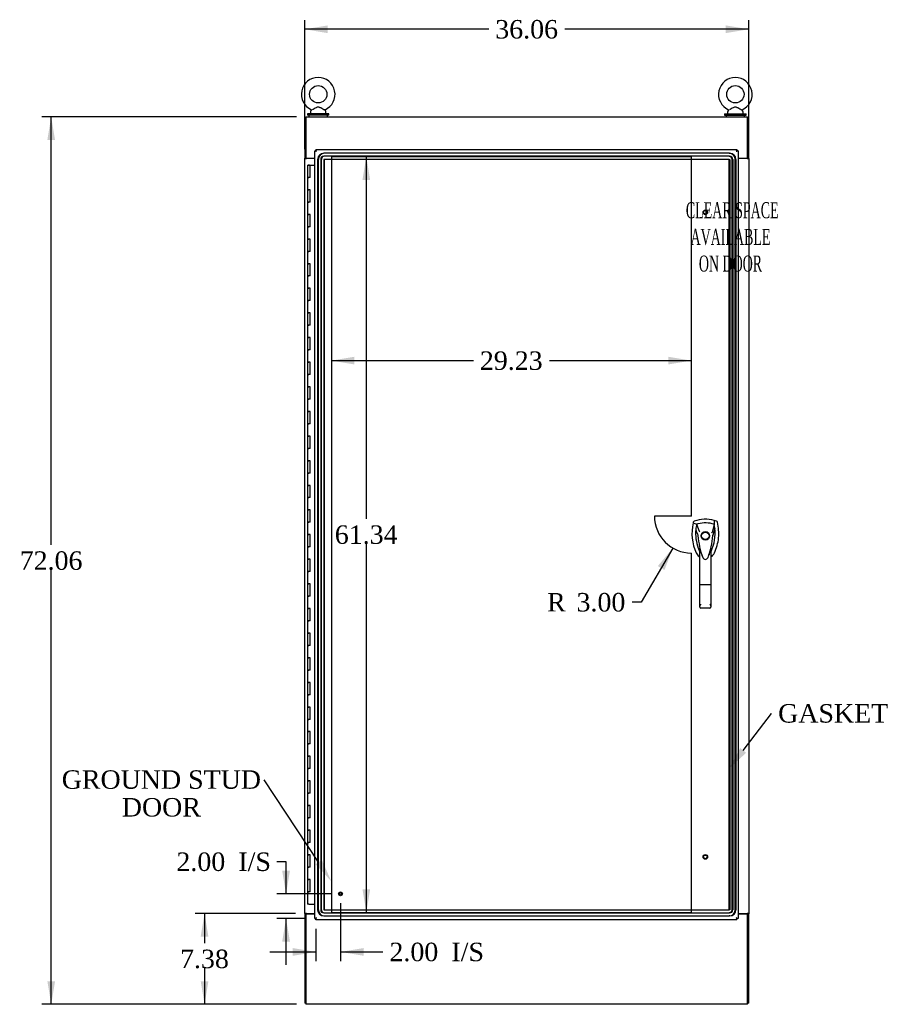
# Model space of a CAD drawing. Header units: inches. Extents: x 1 to 359, y -2 to 239.
# Tile 9 of 22: x 79 to 149, y 82 to 161. Entities that reach past the tile are written whole.
import ezdxf
from ezdxf import colors
from ezdxf.entities.mleader import LeaderData, LeaderLine
from ezdxf.enums import TextEntityAlignment as Align
from ezdxf.lldxf.tags import DXFTag
from ezdxf.math import Vec2, Vec3

# ---------------------------------------------------------------- set-up
doc = ezdxf.new("R2010")
doc.units = ezdxf.units.IN
doc.header["$MEASUREMENT"] = 0
for name, color, linetype in [('COM55523', 7, 'Continuous'), ('COM70220', 7, 'Continuous'), ('COM70755-3', 7, 'Continuous'), ('COM71200-1', 7, 'Continuous'), ('COM71201-3', 7, 'Continuous'), ('COM71202-4', 7, 'Continuous'), ('Default', 7, 'Continuous'), ('DV1_Default', 7, 'Continuous'), ('HAN86294', 7, 'Continuous'), ('SCS86415', 7, 'Continuous'), ('STD26122', 7, 'Continuous'), ('STD26258', 7, 'Continuous'), ('WAF25377', 7, 'Continuous'), ('WAM254785', 7, 'Continuous')]:
    doc.layers.add(name, color=color, linetype=linetype)
doc.styles.add('SEACAD_Times_New_Roman', font='times.ttf')
tags = doc.linetypes.add('HIDDEN2', pattern=[0.1875, 0.125, -0.0625]).pattern_tags.tags
tags[6:7] = [DXFTag(74, 4), DXFTag(75, 0), DXFTag(340, '0'), DXFTag(46, 0.0), DXFTag(50, 0.0), DXFTag(44, 0.0), DXFTag(45, 0.0)]
tags[4:5] = [DXFTag(74, 4), DXFTag(75, 0), DXFTag(340, '0'), DXFTag(46, 0.0), DXFTag(50, 0.0), DXFTag(44, 0.0), DXFTag(45, 0.0)]
doc.dimstyles.new('HAMMOND_(STH_-_300x200)', dxfattribs={"dimtxt": 1.5, "dimasz": 1.875, "dimexe": 0.75, "dimexo": 0.75, "dimgap": 0.375, "dimtad": 0, "dimtih": 1, "dimtoh": 1, "dimzin": 0, "dimdsep": 46, "dimtxsty": 'SEACAD_Times_New_Roman', "dimblk1": '_SE_FILLED', "dimblk2": '_SE_FILLED', "dimsah": 1, "dimcen": 0.75, "dimadec": 0, "dimazin": 0, "dimtfac": 0.8, "dimtofl": 0, "dimtmove": 0, "dimatfit": 3, "dimfxl": 1, "dimtolj": 1, "dimtzin": 0, "dimarcsym": 0})

# ---------------------------------------------------------------- blocks, each defined once
blk = doc.blocks.new('SE')
at = {"layer": 'COM55523', "color": 7, "linetype": 'Continuous'}
for p, q in [((102.463, 149.648), (102.697, 149.648)), ((102.463, 149.648), (102.463, 148.648)), ((102.518, 149.657), (102.518, 149.683)), ((102.518, 149.683), (102.568, 149.683)), ((102.568, 149.657), (102.518, 149.657)), ((102.53, 149.657), (102.53, 149.648)), ((102.568, 149.683), (102.593, 149.683)), ((102.568, 149.657), (102.593, 149.657)), ((102.593, 149.683), (102.643, 149.683)), ((102.643, 149.657), (102.593, 149.657)), ((102.63, 149.648), (102.63, 149.657)), ((102.643, 149.683), (102.643, 149.657)), ((102.697, 149.648), (103.055, 149.648)), ((102.697, 148.648), (102.697, 149.648)), ((102.463, 148.648), (102.58, 148.648)), ((102.463, 148.648), (102.463, 147.648)), ((102.58, 148.648), (102.463, 148.648)), ((102.697, 148.648), (102.58, 148.648)), ((102.463, 147.648), (102.58, 147.648)), ((102.58, 147.648), (102.463, 147.648)), ((102.463, 147.648), (102.463, 146.648)), ((102.697, 147.648), (102.58, 147.648)), ((102.697, 146.648), (102.697, 147.648)), ((102.463, 146.648), (102.58, 146.648)), ((102.463, 146.648), (102.463, 145.648)), ((102.58, 146.648), (102.463, 146.648)), ((102.697, 146.648), (102.58, 146.648)), ((102.463, 145.648), (102.58, 145.648)), ((102.58, 145.648), (102.463, 145.648)), ((102.463, 145.648), (102.463, 144.648)), ((102.697, 145.648), (102.58, 145.648)), ((102.697, 144.648), (102.697, 145.648)), ((102.463, 144.648), (102.58, 144.648)), ((102.463, 144.648), (102.463, 143.648)), ((102.58, 144.648), (102.463, 144.648)), ((102.697, 144.648), (102.58, 144.648)), ((102.463, 143.648), (102.58, 143.648)), ((102.58, 143.648), (102.463, 143.648)), ((102.463, 143.648), (102.463, 142.648)), ((102.697, 143.648), (102.58, 143.648)), ((102.697, 142.648), (102.697, 143.648)), ((102.463, 142.648), (102.58, 142.648)), ((102.463, 142.648), (102.463, 141.648)), ((102.58, 142.648), (102.463, 142.648)), ((102.697, 142.648), (102.58, 142.648)), ((102.463, 141.648), (102.58, 141.648)), ((102.58, 141.648), (102.463, 141.648)), ((102.463, 141.648), (102.463, 140.648)), ((102.697, 141.648), (102.58, 141.648)), ((102.697, 140.648), (102.697, 141.648)), ((102.463, 140.648), (102.58, 140.648)), ((102.463, 140.648), (102.463, 139.648)), ((102.58, 140.648), (102.463, 140.648)), ((102.697, 140.648), (102.58, 140.648)), ((102.463, 139.648), (102.58, 139.648)), ((102.58, 139.648), (102.463, 139.648)), ((102.463, 139.648), (102.463, 138.648)), ((102.697, 139.648), (102.58, 139.648)), ((102.697, 138.648), (102.697, 139.648)), ((102.463, 138.648), (102.58, 138.648)), ((102.463, 138.648), (102.463, 137.648)), ((102.58, 138.648), (102.463, 138.648)), ((102.697, 138.648), (102.58, 138.648)), ((102.463, 137.648), (102.58, 137.648)), ((102.58, 137.648), (102.463, 137.648)), ((102.463, 137.648), (102.463, 136.648)), ((102.697, 137.648), (102.58, 137.648)), ((102.697, 136.648), (102.697, 137.648)), ((102.463, 136.648), (102.58, 136.648)), ((102.463, 136.648), (102.463, 135.648)), ((102.58, 136.648), (102.463, 136.648)), ((102.697, 136.648), (102.58, 136.648)), ((102.463, 135.648), (102.58, 135.648)), ((102.58, 135.648), (102.463, 135.648)), ((102.463, 135.648), (102.463, 134.648)), ((102.697, 135.648), (102.58, 135.648)), ((102.697, 134.648), (102.697, 135.648)), ((102.463, 134.648), (102.58, 134.648)), ((102.463, 134.648), (102.463, 133.648)), ((102.58, 134.648), (102.463, 134.648)), ((102.697, 134.648), (102.58, 134.648)), ((102.463, 133.648), (102.58, 133.648)), ((102.58, 133.648), (102.463, 133.648)), ((102.463, 133.648), (102.463, 132.648)), ((102.697, 133.648), (102.58, 133.648)), ((102.697, 132.648), (102.697, 133.648)), ((102.463, 132.648), (102.58, 132.648)), ((102.463, 132.648), (102.463, 131.648)), ((102.58, 132.648), (102.463, 132.648)), ((102.697, 132.648), (102.58, 132.648)), ((102.463, 131.648), (102.58, 131.648)), ((102.58, 131.648), (102.463, 131.648)), ((102.463, 131.648), (102.463, 130.648)), ((102.697, 131.648), (102.58, 131.648)), ((102.697, 130.648), (102.697, 131.648)), ((102.463, 130.648), (102.58, 130.648)), ((102.463, 130.648), (102.463, 129.648)), ((102.58, 130.648), (102.463, 130.648)), ((102.697, 130.648), (102.58, 130.648)), ((102.463, 129.648), (102.58, 129.648)), ((102.58, 129.648), (102.463, 129.648)), ((102.463, 129.648), (102.463, 128.648)), ((102.697, 129.648), (102.58, 129.648)), ((102.697, 128.648), (102.697, 129.648)), ((102.463, 128.648), (102.58, 128.648)), ((102.463, 128.648), (102.463, 127.648)), ((102.58, 128.648), (102.463, 128.648)), ((102.697, 128.648), (102.58, 128.648)), ((102.463, 127.648), (102.58, 127.648)), ((102.58, 127.648), (102.463, 127.648)), ((102.463, 127.648), (102.463, 126.648)), ((102.697, 127.648), (102.58, 127.648)), ((102.697, 126.648), (102.697, 127.648)), ((102.463, 126.648), (102.58, 126.648)), ((102.463, 126.648), (102.463, 125.648)), ((102.58, 126.648), (102.463, 126.648)), ((102.697, 126.648), (102.58, 126.648)), ((102.463, 125.648), (102.58, 125.648)), ((102.58, 125.648), (102.463, 125.648)), ((102.463, 125.648), (102.463, 124.648)), ((102.697, 125.648), (102.58, 125.648)), ((102.697, 124.648), (102.697, 125.648)), ((102.463, 124.648), (102.58, 124.648)), ((102.463, 124.648), (102.463, 123.648)), ((102.58, 124.648), (102.463, 124.648)), ((102.697, 124.648), (102.58, 124.648)), ((102.463, 123.648), (102.58, 123.648)), ((102.58, 123.648), (102.463, 123.648)), ((102.463, 123.648), (102.463, 122.648)), ((102.697, 123.648), (102.58, 123.648)), ((102.697, 122.648), (102.697, 123.648)), ((102.463, 122.648), (102.58, 122.648)), ((102.463, 122.648), (102.463, 121.648)), ((102.58, 122.648), (102.463, 122.648)), ((102.697, 122.648), (102.58, 122.648)), ((102.463, 121.648), (102.58, 121.648)), ((102.58, 121.648), (102.463, 121.648)), ((102.463, 121.648), (102.463, 120.648)), ((102.697, 121.648), (102.58, 121.648)), ((102.697, 120.648), (102.697, 121.648)), ((102.463, 120.648), (102.58, 120.648)), ((102.463, 120.648), (102.463, 119.648)), ((102.58, 120.648), (102.463, 120.648)), ((102.697, 120.648), (102.58, 120.648)), ((102.463, 119.648), (102.58, 119.648)), ((102.58, 119.648), (102.463, 119.648)), ((102.463, 119.648), (102.463, 118.648)), ((102.697, 119.648), (102.58, 119.648)), ((102.697, 118.648), (102.697, 119.648)), ((102.463, 118.648), (102.58, 118.648)), ((102.463, 118.648), (102.463, 117.648)), ((102.58, 118.648), (102.463, 118.648)), ((102.697, 118.648), (102.58, 118.648)), ((102.463, 117.648), (102.58, 117.648)), ((102.58, 117.648), (102.463, 117.648)), ((102.463, 117.648), (102.463, 116.648)), ((102.697, 117.648), (102.58, 117.648)), ((102.697, 116.648), (102.697, 117.648)), ((102.463, 116.648), (102.58, 116.648)), ((102.463, 116.648), (102.463, 115.648)), ((102.58, 116.648), (102.463, 116.648)), ((102.697, 116.648), (102.58, 116.648)), ((102.463, 115.648), (102.58, 115.648)), ((102.58, 115.648), (102.463, 115.648)), ((102.463, 115.648), (102.463, 114.648)), ((102.697, 115.648), (102.58, 115.648)), ((102.697, 114.648), (102.697, 115.648)), ((102.463, 114.648), (102.58, 114.648)), ((102.463, 114.648), (102.463, 113.648)), ((102.58, 114.648), (102.463, 114.648)), ((102.697, 114.648), (102.58, 114.648)), ((102.463, 113.648), (102.58, 113.648)), ((102.58, 113.648), (102.463, 113.648)), ((102.463, 113.648), (102.463, 112.648)), ((102.697, 113.648), (102.58, 113.648)), ((102.697, 112.648), (102.697, 113.648)), ((102.463, 112.648), (102.58, 112.648)), ((102.463, 112.648), (102.463, 111.648)), ((102.58, 112.648), (102.463, 112.648)), ((102.697, 112.648), (102.58, 112.648)), ((102.463, 111.648), (102.58, 111.648)), ((102.58, 111.648), (102.463, 111.648)), ((102.463, 111.648), (102.463, 110.648)), ((102.697, 111.648), (102.58, 111.648)), ((102.697, 110.648), (102.697, 111.648)), ((102.463, 110.648), (102.58, 110.648)), ((102.463, 110.648), (102.463, 109.648)), ((102.58, 110.648), (102.463, 110.648)), ((102.697, 110.648), (102.58, 110.648)), ((102.463, 109.648), (102.58, 109.648)), ((102.58, 109.648), (102.463, 109.648)), ((102.463, 109.648), (102.463, 108.648)), ((102.697, 109.648), (102.58, 109.648)), ((102.697, 108.648), (102.697, 109.648)), ((102.463, 108.648), (102.58, 108.648)), ((102.463, 108.648), (102.463, 107.648)), ((102.58, 108.648), (102.463, 108.648)), ((102.697, 108.648), (102.58, 108.648)), ((102.463, 107.648), (102.58, 107.648)), ((102.58, 107.648), (102.463, 107.648)), ((102.463, 107.648), (102.463, 106.648)), ((102.697, 107.648), (102.58, 107.648)), ((102.697, 106.648), (102.697, 107.648)), ((102.463, 106.648), (102.58, 106.648)), ((102.463, 106.648), (102.463, 105.648)), ((102.58, 106.648), (102.463, 106.648)), ((102.697, 106.648), (102.58, 106.648)), ((102.463, 105.648), (102.58, 105.648)), ((102.58, 105.648), (102.463, 105.648)), ((102.463, 105.648), (102.463, 104.648)), ((102.697, 105.648), (102.58, 105.648)), ((102.697, 104.648), (102.697, 105.648)), ((102.463, 104.648), (102.58, 104.648)), ((102.463, 104.648), (102.463, 103.648)), ((102.58, 104.648), (102.463, 104.648)), ((102.697, 104.648), (102.58, 104.648)), ((102.463, 103.648), (102.58, 103.648)), ((102.58, 103.648), (102.463, 103.648)), ((102.463, 103.648), (102.463, 102.648)), ((102.697, 103.648), (102.58, 103.648)), ((102.697, 102.648), (102.697, 103.648)), ((102.463, 102.648), (102.58, 102.648)), ((102.463, 102.648), (102.463, 101.648)), ((102.58, 102.648), (102.463, 102.648)), ((102.697, 102.648), (102.58, 102.648)), ((102.463, 101.648), (102.58, 101.648)), ((102.58, 101.648), (102.463, 101.648)), ((102.463, 101.648), (102.463, 100.648)), ((102.697, 101.648), (102.58, 101.648)), ((102.697, 100.648), (102.697, 101.648)), ((102.463, 100.648), (102.58, 100.648)), ((102.463, 100.648), (102.463, 99.648)), ((102.58, 100.648), (102.463, 100.648)), ((102.697, 100.648), (102.58, 100.648)), ((102.463, 99.648), (102.58, 99.648)), ((102.58, 99.648), (102.463, 99.648)), ((102.463, 99.648), (102.463, 98.648)), ((102.697, 99.648), (102.58, 99.648)), ((102.697, 98.648), (102.697, 99.648)), ((102.463, 98.648), (102.58, 98.648)), ((102.463, 98.648), (102.463, 97.648)), ((102.58, 98.648), (102.463, 98.648)), ((102.697, 98.648), (102.58, 98.648)), ((102.463, 97.648), (102.58, 97.648)), ((102.58, 97.648), (102.463, 97.648)), ((102.463, 97.648), (102.463, 96.648)), ((102.697, 97.648), (102.58, 97.648)), ((102.697, 96.648), (102.697, 97.648)), ((102.463, 96.648), (102.58, 96.648)), ((102.463, 96.648), (102.463, 95.648)), ((102.58, 96.648), (102.463, 96.648)), ((102.697, 96.648), (102.58, 96.648)), ((102.463, 95.648), (102.58, 95.648)), ((102.58, 95.648), (102.463, 95.648)), ((102.463, 95.648), (102.463, 94.648)), ((102.697, 95.648), (102.58, 95.648)), ((102.697, 94.648), (102.697, 95.648)), ((102.463, 94.648), (102.58, 94.648)), ((102.463, 94.648), (102.463, 93.648)), ((102.58, 94.648), (102.463, 94.648)), ((102.697, 94.648), (102.58, 94.648)), ((102.463, 93.648), (102.58, 93.648)), ((102.58, 93.648), (102.463, 93.648)), ((102.463, 93.648), (102.463, 92.648)), ((102.697, 93.648), (102.58, 93.648)), ((102.697, 92.648), (102.697, 93.648)), ((102.463, 92.648), (102.58, 92.648)), ((102.463, 92.648), (102.463, 91.648)), ((102.58, 92.648), (102.463, 92.648)), ((102.697, 92.648), (102.58, 92.648)), ((102.463, 91.648), (102.58, 91.648)), ((102.58, 91.648), (102.463, 91.648)), ((102.463, 91.648), (102.463, 90.648)), ((102.697, 91.648), (102.58, 91.648)), ((102.697, 90.648), (102.697, 91.648)), ((102.463, 90.648), (102.58, 90.648)), ((102.463, 90.648), (102.463, 89.648)), ((102.58, 90.648), (102.463, 90.648)), ((102.697, 90.648), (102.58, 90.648)), ((102.58, 89.648), (102.463, 89.648)), ((102.58, 89.648), (103.055, 89.648))]:
    blk.add_line(p, q, dxfattribs=at)
at = {"layer": 'COM70220', "color": 7, "linetype": 'HIDDEN2'}
for p, q in [((136.695, 150.616), (103.79, 150.616)), ((136.695, 150.615), (103.79, 150.615)), ((136.695, 150.366), (103.79, 150.366)), ((136.695, 150.616), (136.756, 150.616)), ((136.695, 150.615), (136.756, 150.615)), ((136.695, 150.366), (136.756, 150.366)), ((103.29, 150.116), (103.29, 89.181)), ((103.291, 150.116), (103.291, 89.181)), ((103.351, 89.181), (103.351, 150.116)), ((103.352, 89.181), (103.352, 150.116)), ((103.54, 150.116), (103.54, 89.181)), ((103.601, 89.181), (103.601, 150.116)), ((103.789, 150.116), (103.789, 89.181)), ((136.695, 150.117), (103.79, 150.117)), ((103.79, 150.116), (103.79, 89.181)), ((136.695, 150.116), (103.79, 150.116)), ((103.85, 89.181), (103.85, 150.116)), ((103.851, 89.181), (103.851, 150.116)), ((136.695, 150.117), (136.756, 150.117)), ((136.695, 150.116), (136.756, 150.116)), ((136.695, 89.181), (136.695, 150.116)), ((136.696, 89.181), (136.696, 150.116)), ((136.756, 150.116), (136.756, 89.181)), ((136.757, 150.116), (136.757, 89.181)), ((136.945, 89.181), (136.945, 150.116)), ((137.006, 150.116), (137.006, 89.181)), ((137.194, 89.181), (137.194, 150.116)), ((137.195, 89.181), (137.195, 150.116)), ((137.255, 150.116), (137.255, 89.181)), ((137.256, 150.116), (137.256, 89.181)), ((103.79, 89.181), (136.695, 89.181)), ((103.79, 89.18), (136.695, 89.18)), ((103.79, 88.931), (136.695, 88.931)), ((136.756, 89.181), (136.695, 89.181)), ((136.756, 89.18), (136.695, 89.18)), ((136.756, 88.931), (136.695, 88.931)), ((103.79, 88.682), (136.695, 88.682)), ((103.79, 88.681), (136.695, 88.681)), ((136.756, 88.682), (136.695, 88.682)), ((136.756, 88.681), (136.695, 88.681))]:
    blk.add_line(p, q, dxfattribs=at)
for centre, radius, start, end in [((103.79, 150.116), 0.5, 90, 180), ((103.79, 150.116), 0.499, 90, 180), ((103.851, 150.116), 0.5, 90, 180), ((103.851, 150.116), 0.499, 90, 180), ((103.79, 150.116), 0.25, 90, 180), ((103.851, 150.116), 0.25, 90, 180), ((136.695, 150.116), 0.5, 0, 90), ((136.695, 150.116), 0.499, 0, 90), ((136.695, 150.116), 0.25, 0, 90), ((136.756, 150.116), 0.5, 0, 90), ((136.756, 150.116), 0.499, 0, 90), ((136.756, 150.116), 0.25, 0, 90), ((103.79, 150.116), 0.001, 90, 180), ((103.851, 150.116), 0.001, 90, 180), ((136.695, 150.116), 0.001, 0, 90), ((136.756, 150.116), 0.001, 0, 90), ((103.79, 89.181), 0.5, 180, 270), ((103.79, 89.181), 0.499, 180, 270), ((103.851, 89.181), 0.5, 180, 270), ((103.851, 89.181), 0.499, 180, 270), ((103.79, 89.181), 0.25, 180, 270), ((103.851, 89.181), 0.25, 180, 270), ((103.79, 89.181), 0.001, 180, 270), ((103.851, 89.181), 0.001, 180, 270), ((136.695, 89.181), 0.5, 270, 0), ((136.695, 89.181), 0.001, 270, 0), ((136.695, 89.181), 0.25, 270, 0), ((136.695, 89.181), 0.499, 270, 0), ((136.756, 89.181), 0.5, 270, 0), ((136.756, 89.181), 0.001, 270, 0), ((136.756, 89.181), 0.25, 270, 0), ((136.756, 89.181), 0.499, 270, 0)]:
    blk.add_arc(centre, radius, start, end, dxfattribs=at)
at = {"layer": 'COM70755-3', "color": 7, "linetype": 'Continuous'}
for p, q in [((102.338, 153.569), (138.208, 153.569)), ((102.338, 153.569), (102.338, 153.426)), ((138.208, 153.426), (138.208, 153.569)), ((102.338, 153.426), (102.338, 150.224)), ((138.208, 150.224), (138.208, 153.426)), ((102.338, 150.224), (103.055, 150.224)), ((137.43, 150.224), (138.208, 150.224))]:
    blk.add_line(p, q, dxfattribs=at)
at = {"layer": 'COM71200-1', "color": 7, "linetype": 'Continuous'}
for p, q in [((102.338, 153.474), (102.243, 153.474)), ((102.243, 153.474), (102.243, 150.224)), ((138.208, 153.474), (138.303, 153.474)), ((138.303, 150.224), (138.303, 153.474)), ((102.243, 150.194), (102.243, 150.224)), ((102.338, 150.224), (102.243, 150.224)), ((102.243, 88.884), (102.243, 150.194)), ((102.243, 150.194), (102.386, 150.194)), ((102.338, 150.194), (102.338, 150.224)), ((103.055, 150.194), (102.386, 150.194)), ((138.16, 150.194), (137.43, 150.194)), ((138.16, 150.194), (138.303, 150.194)), ((138.208, 150.194), (138.208, 150.224)), ((138.303, 150.224), (138.208, 150.224)), ((138.303, 150.194), (138.303, 150.224)), ((138.303, 150.194), (138.303, 88.884)), ((102.243, 88.884), (102.243, 88.854)), ((102.386, 88.884), (102.243, 88.884)), ((102.243, 88.854), (102.338, 88.854)), ((102.243, 88.854), (102.243, 81.604)), ((102.338, 88.884), (102.338, 88.854)), ((102.386, 88.884), (103.055, 88.884)), ((137.43, 88.884), (138.16, 88.884)), ((138.303, 88.884), (138.16, 88.884)), ((138.208, 88.884), (138.208, 88.854)), ((138.208, 88.854), (138.303, 88.854)), ((138.303, 88.884), (138.303, 88.854)), ((138.303, 81.604), (138.303, 88.854)), ((102.338, 81.604), (102.243, 81.604)), ((138.303, 81.604), (138.208, 81.604))]:
    blk.add_line(p, q, dxfattribs=at)
at = {"layer": 'COM71201-3', "color": 7, "linetype": 'Continuous'}
for p, q in [((102.338, 88.854), (102.338, 81.652)), ((102.338, 88.854), (103.055, 88.854)), ((137.43, 88.854), (138.208, 88.854)), ((138.208, 81.652), (138.208, 88.854)), ((102.338, 81.652), (102.338, 81.509)), ((138.208, 81.509), (138.208, 81.652)), ((138.208, 81.509), (102.338, 81.509))]:
    blk.add_line(p, q, dxfattribs=at)
at = {"layer": 'COM71202-4', "color": 7, "linetype": 'Continuous'}
for p, q in [((103.055, 88.478), (103.055, 150.819)), ((103.055, 150.819), (103.111, 150.819)), ((103.15, 150.819), (103.111, 150.819)), ((103.15, 150.914), (137.335, 150.914)), ((103.15, 150.914), (103.15, 150.859)), ((103.15, 150.82), (103.15, 150.859)), ((103.194, 150.776), (103.15, 150.82)), ((103.198, 150.772), (103.198, 150.771)), ((103.198, 150.772), (103.198, 150.772)), ((103.198, 150.772), (103.198, 150.772)), ((103.198, 150.772), (103.198, 150.771)), ((103.198, 150.771), (103.198, 150.771)), ((137.287, 150.772), (137.287, 150.771)), ((137.288, 150.772), (137.287, 150.772)), ((137.288, 150.771), (137.287, 150.771)), ((137.288, 150.772), (137.288, 150.772)), ((137.288, 150.771), (137.288, 150.772)), ((137.299, 150.783), (137.335, 150.819)), ((137.335, 150.914), (137.335, 150.859)), ((137.335, 150.82), (137.335, 150.859)), ((137.335, 150.819), (137.374, 150.819)), ((137.43, 150.819), (137.374, 150.819)), ((137.43, 150.819), (137.43, 88.478)), ((137.491, 150.224), (137.491, 150.194)), ((137.491, 88.884), (137.491, 88.854)), ((103.055, 88.478), (103.111, 88.478)), ((103.15, 88.478), (103.111, 88.478)), ((103.19, 88.518), (103.15, 88.478)), ((103.15, 88.477), (103.15, 88.438)), ((103.15, 88.382), (103.15, 88.438)), ((137.335, 88.382), (103.15, 88.382)), ((103.198, 88.525), (103.198, 88.525)), ((103.198, 88.525), (103.198, 88.525)), ((103.198, 88.525), (103.198, 88.525)), ((103.198, 88.525), (103.198, 88.525)), ((137.287, 88.525), (137.287, 88.525)), ((137.287, 88.525), (137.288, 88.525)), ((137.287, 88.525), (137.288, 88.525)), ((137.288, 88.525), (137.288, 88.525)), ((137.299, 88.513), (137.335, 88.477)), ((137.335, 88.478), (137.374, 88.478)), ((137.335, 88.477), (137.335, 88.438)), ((137.335, 88.382), (137.335, 88.438)), ((137.43, 88.478), (137.374, 88.478))]:
    blk.add_line(p, q, dxfattribs=at)
for centre, start, end in [((103.68, 151.749), 238.56128, 243.76327), ((102.22, 150.29), 26.23673, 31.43872), ((138.265, 150.29), 148.56128, 153.76327), ((136.806, 151.749), 296.23673, 301.43872), ((103.68, 87.547), 116.23673, 121.43872), ((102.22, 89.007), 328.56128, 333.76327), ((138.265, 89.007), 206.23673, 211.43872), ((136.806, 87.547), 58.56128, 63.76327)]:
    blk.add_arc(centre, 1.09, start, end, dxfattribs=at)
at = {"layer": 'DV1_Default', "color": 7, "linetype": 'HIDDEN2'}
for p, q in [((133.639, 150.319), (104.41, 150.319)), ((104.41, 150.319), (104.41, 88.977)), ((133.639, 121.148), (133.639, 150.319)), ((133.639, 121.148), (130.639, 121.148)), ((133.639, 88.977), (133.639, 118.148)), ((104.41, 88.977), (133.639, 88.977))]:
    blk.add_line(p, q, dxfattribs=at)
blk.add_arc((133.639, 121.148), 3, 180, 270, dxfattribs=at)
at = {"layer": 'HAN86294', "color": 7, "linetype": 'Continuous'}
for p, q in [((135.672, 120.737), (135.492, 120.797)), ((133.797, 120.651), (133.782, 120.592)), ((133.782, 120.592), (134.066, 120.486)), ((134.066, 120.486), (134.282, 119.915)), ((135.481, 120.486), (135.317, 119.831)), ((134.168, 119.565), (134.168, 119.565)), ((134.282, 119.915), (134.327, 119.88)), ((135.379, 119.569), (135.379, 119.569)), ((134.318, 115.571), (134.318, 118.549)), ((135.228, 118.549), (135.228, 115.571)), ((134.512, 117.908), (134.516, 117.9)), ((134.992, 117.786), (134.998, 117.799)), ((135.228, 118.269), (135.251, 118.311)), ((135.251, 118.311), (135.253, 118.315)), ((134.318, 113.763), (134.318, 115.571)), ((135.138, 115.566), (134.408, 115.566)), ((135.228, 115.571), (135.228, 113.763)), ((135.138, 113.673), (134.408, 113.673))]:
    blk.add_line(p, q, dxfattribs=at)
for radius in [0.35, 0.3]:
    blk.add_circle((134.773, 119.548), radius, dxfattribs=at)
for centre, radius, start, end in [((134.773, 118.314), 2.585, 73.85893, 110.34924), ((137.405, 119.739), 3.721, 166.75318, 205.10266), ((137.405, 119.739), 3.421, 174.70184, 200.20775), ((137.405, 119.739), 3.421, 167.3846, 174.70184), ((134.773, 118.314), 2.285, 106.83853, 108.03431), ((134.773, 118.314), 2.285, 104.45028, 106.83853), ((134.773, 118.314), 2.285, 71.96569, 104.45028), ((132.142, 119.739), 3.421, 334.89734, 7.2824), ((132.142, 119.739), 3.421, 10.11379, 12.6154), ((132.142, 119.739), 3.421, 8.519, 10.11379), ((132.142, 119.739), 3.421, 7.2824, 8.519), ((134.257, 118.218), 1.35, 91.23359, 93.76963), ((141.016, 120.135), 6.872, 184.75423, 199.9908), ((128.335, 120.165), 7.068, 340.3478, 355.1696), ((148.137, 93.121), 29.627, 115.64179, 115.75394), ((135.314, 118.78), 0.791, 85.30773, 89.6394), ((137.405, 119.739), 3.421, 200.20775, 205.10266), ((132.789, 117.944), 1.646, 10.27719, 21.64676), ((134.714, 118.478), 0.75, 233.47883, 238.15135), ((134.714, 118.478), 0.45, 205.10266, 208.42246), ((134.775, 117.874), 0.234, 202.28022, 338.21669), ((134.833, 118.478), 0.45, 331.57754, 334.89734), ((134.833, 118.478), 0.75, 301.84865, 334.89734), ((134.409, 113.763), 0.0903, 180.00172, 181.11543), ((134.408, 113.763), 0.09, 181.11716, 270), ((135.138, 113.763), 0.09, 270, 358.88284), ((135.138, 113.763), 0.0903, 358.88457, 359.99828)]:
    blk.add_arc(centre, radius, start, end, dxfattribs=at)
for points in [[(133.875, 120.737), (133.837, 120.723), (133.807, 120.69), (133.797, 120.651)], [(135.492, 120.797), (135.488, 120.693), (135.484, 120.59), (135.481, 120.486)], [(135.75, 120.651), (135.74, 120.69), (135.71, 120.723), (135.672, 120.737)], [(133.998, 120.055), (134.055, 119.892), (134.111, 119.728), (134.168, 119.565)], [(135.536, 120.173), (135.483, 119.972), (135.431, 119.77), (135.379, 119.569)], [(134.035, 118.16), (134.087, 118.048), (134.168, 117.949), (134.268, 117.876)], [(134.438, 118.135), (134.428, 118.169), (134.418, 118.203), (134.408, 118.238)], [(134.513, 117.908), (134.508, 117.921), (134.504, 117.933), (134.499, 117.946)], [(135.138, 118.236), (135.111, 118.139), (135.081, 118.043), (135.049, 117.947)]]:
    blk.add_open_spline(points, degree=3, dxfattribs=at)
for points, knots in [([(135.512, 118.16), (135.692, 118.545), (135.806, 118.962), (135.887, 119.808), (135.854, 120.238), (135.75, 120.651)], [0, 0, 0, 0, 0.5, 0.5, 1, 1, 1, 1]), ([(135.138, 118.236), (135.155, 118.294), (135.171, 118.351), (135.194, 118.436), (135.202, 118.465), (135.213, 118.506), (135.217, 118.519), (135.222, 118.537), (135.224, 118.543), (135.227, 118.55), (135.228, 118.552), (135.228, 118.549)], [0, 0, 0, 0, 0.5, 0.5, 0.75, 0.75, 0.875, 0.875, 0.9375, 0.9375, 1, 1, 1, 1]), ([(134.408, 115.566), (134.402, 115.566), (134.397, 115.566), (134.385, 115.566), (134.379, 115.566), (134.368, 115.566), (134.363, 115.566), (134.353, 115.567), (134.349, 115.567), (134.336, 115.568), (134.33, 115.569), (134.323, 115.57), (134.321, 115.57), (134.319, 115.571), (134.318, 115.571), (134.318, 115.571)], [0, 0, 0, 0, 0.125, 0.125, 0.25, 0.25, 0.375, 0.375, 0.5, 0.5, 0.75, 0.75, 0.875, 0.875, 1, 1, 1, 1]), ([(135.228, 115.571), (135.228, 115.571), (135.228, 115.571), (135.225, 115.57), (135.224, 115.57), (135.217, 115.569), (135.21, 115.568), (135.198, 115.567), (135.193, 115.567), (135.183, 115.566), (135.178, 115.566), (135.167, 115.566), (135.162, 115.566), (135.15, 115.566), (135.144, 115.566), (135.138, 115.566)], [0, 0, 0, 0, 0.125, 0.125, 0.25, 0.25, 0.5, 0.5, 0.625, 0.625, 0.75, 0.75, 0.875, 0.875, 1, 1, 1, 1]), ([(134.318, 113.762), (134.319, 113.777), (134.323, 113.794), (134.331, 113.822), (134.334, 113.832), (134.342, 113.851), (134.346, 113.861), (134.358, 113.892), (134.368, 113.913), (134.383, 113.947), (134.388, 113.958), (134.398, 113.981), (134.403, 113.993), (134.408, 114.005)], [0, 0, 0, 0, 0.25, 0.25, 0.375, 0.375, 0.5, 0.5, 0.75, 0.75, 0.875, 0.875, 1, 1, 1, 1]), ([(135.138, 114.005), (135.144, 113.993), (135.149, 113.981), (135.159, 113.958), (135.164, 113.947), (135.179, 113.913), (135.188, 113.892), (135.201, 113.861), (135.205, 113.851), (135.212, 113.832), (135.216, 113.822), (135.224, 113.794), (135.228, 113.777), (135.228, 113.762)], [0, 0, 0, 0, 0.125, 0.125, 0.25, 0.25, 0.5, 0.5, 0.625, 0.625, 0.75, 0.75, 1, 1, 1, 1])]:
    blk.add_open_spline(points, degree=3, knots=knots, dxfattribs=at)
at = {"layer": 'SCS86415', "color": 7, "linetype": 'Continuous'}
for p, q in [((102.713, 153.989), (102.713, 153.869)), ((102.792, 154.106), (102.727, 154.027)), ((103.95, 154.027), (103.883, 154.107)), ((103.963, 153.869), (103.963, 153.989)), ((136.583, 153.989), (136.583, 153.869)), ((136.662, 154.106), (136.597, 154.027)), ((137.82, 154.027), (137.753, 154.107)), ((137.833, 153.869), (137.833, 153.989))]:
    blk.add_line(p, q, dxfattribs=at)
for centre in [(103.338, 155.399), (137.208, 155.399)]:
    blk.add_circle(centre, 0.704, dxfattribs=at)
for centre, radius, start, end in [((103.338, 155.399), 1.367, 294.02373, 246.01877), ((137.208, 155.399), 1.367, 294.02373, 246.01877), ((102.773, 153.989), 0.06, 140.32138, 180), ((102.773, 153.869), 0.06, 180, 270), ((102.768, 154.123), 0.03, 297.89156, 61.95204), ((103.904, 154.128), 0.0231, 111.58968, 162.4656), ((103.903, 153.869), 0.06, 270, 0), ((103.903, 153.989), 0.06, 0, 39.67862), ((136.643, 153.989), 0.06, 140.32138, 180), ((136.643, 153.869), 0.06, 180, 270), ((136.638, 154.123), 0.03, 297.89156, 61.95204), ((137.774, 154.128), 0.0231, 111.58968, 162.4656), ((137.773, 153.869), 0.06, 270, 0), ((137.773, 153.989), 0.06, 0, 39.67862)]:
    blk.add_arc(centre, radius, start, end, dxfattribs=at)
for points in [[(103.886, 154.104), (103.885, 154.104), (103.867, 154.114), (103.821, 154.14), (103.8, 154.151), (103.755, 154.176), (103.731, 154.189), (103.653, 154.232), (103.598, 154.264), (103.511, 154.308), (103.482, 154.322), (103.421, 154.345), (103.389, 154.353), (103.324, 154.358), (103.291, 154.354), (103.229, 154.336), (103.199, 154.323), (103.111, 154.281), (103.055, 154.25), (102.949, 154.191), (102.899, 154.163), (102.86, 154.142)], [(137.756, 154.104), (137.755, 154.104), (137.737, 154.114), (137.691, 154.14), (137.67, 154.151), (137.625, 154.176), (137.601, 154.189), (137.523, 154.232), (137.468, 154.264), (137.381, 154.308), (137.352, 154.322), (137.291, 154.345), (137.259, 154.353), (137.194, 154.358), (137.161, 154.354), (137.099, 154.336), (137.069, 154.323), (136.981, 154.281), (136.925, 154.25), (136.819, 154.191), (136.769, 154.163), (136.73, 154.142)]]:
    blk.add_open_spline(points, degree=3, knots=[0.5685641, 0.5685641, 0.5685641, 0.5685641, 0.625, 0.625, 0.65625, 0.65625, 0.6875, 0.6875, 0.75, 0.75, 0.78125, 0.78125, 0.8125, 0.8125, 0.84375, 0.84375, 0.875, 0.875, 0.9375, 0.9375, 1, 1, 1, 1], dxfattribs=at)
at = {"layer": 'STD26122', "color": 7, "linetype": 'HIDDEN2'}
for centre, radius in [((134.773, 145.819), 0.185), ((134.773, 145.819), 0.15), ((134.773, 93.477), 0.185), ((134.773, 93.477), 0.15)]:
    blk.add_circle(centre, radius, dxfattribs=at)
at = {"layer": 'STD26258', "color": 7, "linetype": 'HIDDEN2'}
for radius in [0.156, 0.125, 0.0944]:
    blk.add_circle((105.15, 90.477), radius, dxfattribs=at)
at = {"layer": 'WAF25377', "color": 7, "linetype": 'Continuous'}
for p, q in [((104.213, 153.809), (102.463, 153.809)), ((102.463, 153.809), (102.463, 153.694)), ((104.213, 153.694), (102.463, 153.694)), ((104.213, 153.694), (104.213, 153.809)), ((136.333, 153.809), (138.083, 153.809)), ((136.333, 153.809), (136.333, 153.694)), ((136.333, 153.694), (138.083, 153.694)), ((138.083, 153.694), (138.083, 153.809))]:
    blk.add_line(p, q, dxfattribs=at)
at = {"layer": 'WAM254785', "color": 7, "linetype": 'Continuous'}
for p, q in [((102.588, 153.694), (102.588, 153.569)), ((104.088, 153.569), (104.088, 153.694)), ((136.458, 153.694), (136.458, 153.569)), ((137.958, 153.569), (137.958, 153.694))]:
    blk.add_line(p, q, dxfattribs=at)
at = {"layer": 'DV1_Default', "insert": (136.814, 146.64), "char_height": 1.3, "width": 12.9122, "attachment_point": 2}
blk.add_mtext('{\\fTimes New Roman|b0||i0||c0|p34;\\C7;\\H1.3;\\W0.5776;^I}{\\fTimes New Roman|b0||i0||c0|p34;\\C7;\\H1.3;\\W0.5776;CLEAR SPACE\\P}{\\fTimes New Roman|b0||i0||c0|p34;\\C7;\\H1.3;\\W0.5776;AVAILABLE \\P}{\\fTimes New Roman|b0||i0||c0|p34;\\C7;\\H1.3;\\W0.5776;ON DOOR^I}', dxfattribs=at)
blk = doc.blocks.new('DMBLK4614')
at = {"layer": 'Default', "linetype": 'Continuous'}
for points in [[(81.35, 151.694), (81.975, 151.694), (81.662, 153.569)], [(81.35, 83.384), (81.662, 81.509), (81.975, 83.384)]]:
    blk.add_hatch(color=7, dxfattribs=at).paths.add_polyline_path(points)
at = {"layer": 'Default', "color": 7, "linetype": 'Continuous'}
for p, q in [((101.588, 153.569), (80.912, 153.569)), ((81.662, 118.814), (81.662, 153.569)), ((81.662, 81.509), (81.662, 116.789)), ((101.588, 81.509), (80.912, 81.509))]:
    blk.add_line(p, q, dxfattribs=at)
at = {"layer": 'Default', "color": 7, "linetype": 'Continuous', "style": 'SEACAD_Times_New_Roman'}
blk.add_text('72.06', height=1.5, dxfattribs=at).set_placement((79.103, 118.289), align=Align.TOP_LEFT)
blk = doc.blocks.new('_SE_FILLED')
at = {"color": 0}
blk.add_line((0, 0), (-1, 0), dxfattribs=at)
blk.add_solid([(0, 0), (-1, -0.1665), (-1, 0.1665), (0, 0)], dxfattribs=at)
blk = doc.blocks.new('DMBLK4620')
at = {"layer": 'Default', "linetype": 'Continuous'}
for points in [[(93.799, 87.009), (94.424, 87.009), (94.112, 88.884)], [(93.799, 83.384), (94.112, 81.509), (94.424, 83.384)]]:
    blk.add_hatch(color=7, dxfattribs=at).paths.add_polyline_path(points)
at = {"layer": 'Default', "color": 7, "linetype": 'Continuous'}
for p, q in [((101.493, 88.884), (93.362, 88.884)), ((94.112, 88.884), (94.112, 86.472)), ((94.112, 84.447), (94.112, 81.509)), ((101.588, 81.509), (93.362, 81.509))]:
    blk.add_line(p, q, dxfattribs=at)
at = {"layer": 'Default', "color": 7, "linetype": 'Continuous', "style": 'SEACAD_Times_New_Roman'}
blk.add_text('7.38', height=1.5, dxfattribs=at).set_placement((92.121, 85.947), align=Align.TOP_LEFT)
blk = doc.blocks.new('DMBLK4624')
at = {"layer": 'Default', "linetype": 'Continuous'}
for points in [[(107.559, 148.444), (107.246, 150.319), (106.934, 148.444)], [(107.559, 90.852), (106.934, 90.852), (107.246, 88.977)]]:
    blk.add_hatch(color=7, dxfattribs=at).paths.add_polyline_path(points)
at = {"layer": 'Default', "color": 7, "linetype": 'Continuous'}
for p, q in [((107.246, 150.319), (107.246, 120.923)), ((107.246, 118.898), (107.246, 88.977))]:
    blk.add_line(p, q, dxfattribs=at)
at = {"layer": 'Default', "color": 7, "linetype": 'Continuous', "style": 'SEACAD_Times_New_Roman'}
blk.add_text('61.34', height=1.5, dxfattribs=at).set_placement((104.687, 120.398), align=Align.TOP_LEFT)
blk = doc.blocks.new('DMBLK4625')
at = {"layer": 'Default', "linetype": 'Continuous'}
for points in [[(106.285, 133.463), (106.285, 134.088), (104.41, 133.775)], [(131.764, 133.463), (133.639, 133.775), (131.764, 134.088)]]:
    blk.add_hatch(color=7, dxfattribs=at).paths.add_polyline_path(points)
at = {"layer": 'Default', "color": 7, "linetype": 'Continuous'}
for p, q in [((104.41, 133.775), (115.94, 133.775)), ((122.109, 133.775), (133.639, 133.775))]:
    blk.add_line(p, q, dxfattribs=at)
at = {"layer": 'Default', "color": 7, "linetype": 'Continuous', "style": 'SEACAD_Times_New_Roman'}
blk.add_text('29.23', height=1.5, dxfattribs=at).set_placement((116.465, 134.525), align=Align.TOP_LEFT)
blk = doc.blocks.new('DMBLK4626')
at = {"layer": 'Default', "linetype": 'Continuous'}
blk.add_hatch(color=7, dxfattribs=at).paths.add_polyline_path([(131.457, 116.778), (132.13, 118.556), (130.916, 117.093)])
at = {"layer": 'Default', "color": 7, "linetype": 'Continuous'}
for p, q in [((132.13, 118.556), (129.57, 114.158)), ((129.57, 114.158), (128.82, 114.158))]:
    blk.add_line(p, q, dxfattribs=at)
at = {"layer": 'Default', "color": 7, "linetype": 'Continuous', "style": 'SEACAD_Times_New_Roman'}
for s, p in [('R', (121.921, 114.908)), ('3.00', (124.314, 114.908))]:
    blk.add_text(s, height=1.5, dxfattribs=at).set_placement(p, align=Align.TOP_LEFT)
blk = doc.blocks.new('DMBLK4635')
at = {"layer": 'Default', "linetype": 'Continuous'}
for points in [[(101.275, 85.449), (103.15, 85.762), (101.275, 86.074)], [(107.025, 85.449), (107.025, 86.074), (105.15, 85.762)]]:
    blk.add_hatch(color=7, dxfattribs=at).paths.add_polyline_path(points)
at = {"layer": 'Default', "color": 7, "linetype": 'Continuous'}
for p, q in [((105.15, 89.727), (105.15, 85.012)), ((103.15, 87.632), (103.15, 85.012)), ((99.4, 85.762), (103.15, 85.762)), ((105.15, 85.762), (107.85, 85.762)), ((107.85, 85.762), (108.6, 85.762))]:
    blk.add_line(p, q, dxfattribs=at)
at = {"layer": 'Default', "color": 7, "linetype": 'Continuous', "style": 'SEACAD_Times_New_Roman'}
for s, p in [('2.00', (109.125, 86.512)), ('I/S', (114.156, 86.512))]:
    blk.add_text(s, height=1.5, dxfattribs=at).set_placement(p, align=Align.TOP_LEFT)
blk = doc.blocks.new('DMBLK4636')
at = {"layer": 'Default', "linetype": 'Continuous'}
for points in [[(100.417, 92.352), (100.729, 90.477), (101.042, 92.352)], [(100.417, 86.603), (101.042, 86.603), (100.729, 88.478)]]:
    blk.add_hatch(color=7, dxfattribs=at).paths.add_polyline_path(points)
at = {"layer": 'Default', "color": 7, "linetype": 'Continuous'}
for p, q in [((100.729, 93.087), (99.979, 93.087)), ((100.729, 90.477), (100.729, 93.087)), ((104.4, 90.477), (99.979, 90.477)), ((102.305, 88.478), (99.979, 88.478)), ((100.729, 84.728), (100.729, 88.478))]:
    blk.add_line(p, q, dxfattribs=at)
at = {"layer": 'Default', "color": 7, "linetype": 'Continuous', "style": 'SEACAD_Times_New_Roman'}
for s, p in [('2.00', (91.828, 93.837)), ('I/S', (96.859, 93.837))]:
    blk.add_text(s, height=1.5, dxfattribs=at).set_placement(p, align=Align.TOP_LEFT)
blk = doc.blocks.new('DMBLK4638')
at = {"layer": 'Default', "linetype": 'Continuous'}
for points in [[(104.118, 160.994), (102.243, 160.682), (104.118, 160.369)], [(136.428, 160.994), (136.428, 160.369), (138.303, 160.682)]]:
    blk.add_hatch(color=7, dxfattribs=at).paths.add_polyline_path(points)
at = {"layer": 'Default', "color": 7, "linetype": 'Continuous'}
for p, q in [((102.243, 150.944), (102.243, 161.432)), ((138.303, 150.944), (138.303, 161.432)), ((117.189, 160.682), (102.243, 160.682)), ((138.303, 160.682), (123.358, 160.682))]:
    blk.add_line(p, q, dxfattribs=at)
at = {"layer": 'Default', "color": 7, "linetype": 'Continuous', "style": 'SEACAD_Times_New_Roman'}
blk.add_text('36.06', height=1.5, dxfattribs=at).set_placement((117.714, 161.432), align=Align.TOP_LEFT)

msp = doc.modelspace()

# ---------------------------------------------------------------- block references
at = {"layer": 'Default'}
msp.add_blockref('SE', (0, 0), dxfattribs=at)

# ---------------------------------------------------------------- dimensions: what is measured, and where the dimension line sits
at = {"layer": 'Default', "color": 7, "linetype": 'Continuous'}
for base, p1, p2, picture, middle in [((102.243, 160.682), (138.303, 150.194), (102.243, 150.194), 'DMBLK4638', (120.273, 160.682)), ((133.639, 133.775), (104.41, 150.319), (133.639, 121.148), 'DMBLK4625', (119.025, 133.775))]:
    dim = msp.add_linear_dim(base=base, p1=p1, p2=p2, text='\\A1;<>', dimstyle='HAMMOND_(STH_-_300x200)', dxfattribs=at)
    dim.commit()
    dim.dimension.update_dxf_attribs({"geometry": picture, "text_midpoint": middle, "dimtype": 160})
for base, p1, p2, angle, picture, middle, dimtype in [((81.662, 81.509), (102.338, 81.509), (102.338, 153.569), 90, 'DMBLK4614', (81.662, 117.539), 161), ((107.246, 150.319), (104.41, 150.319), (104.41, 88.977), 270, 'DMBLK4624', (107.246, 119.648), 161), ((94.111738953, 81.509469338), (102.243358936, 88.884469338), (102.338358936, 81.509469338), 90, 'DMBLK4620', (94.111738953, 85.196969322), 160)]:
    dim = msp.add_linear_dim(base=base, p1=p1, p2=p2, angle=angle, text='\\A1;<>', dimstyle='HAMMOND_(STH_-_300x200)', dxfattribs=at)
    dim.commit()
    dim.dimension.update_dxf_attribs({"geometry": picture, "text_midpoint": middle, "dimtype": dimtype})
dim = msp.add_radius_dim(center=(133.639, 121.148), mpoint=(132.13, 118.556), text='\\A1;<>', dimstyle='HAMMOND_(STH_-_300x200)', dxfattribs=at)
dim.commit()
dim.dimension.update_dxf_attribs({"geometry": 'DMBLK4626', "text_midpoint": (128.82, 114.158), "dimtype": 164})
dim = msp.add_linear_dim(base=(100.729, 90.477), p1=(103.055, 88.478), p2=(105.15, 90.477), angle=90, text='\\A1;<> I/S', dimstyle='HAMMOND_(STH_-_300x200)', override={"dimtmove": 1}, dxfattribs=at)
dim.commit()
dim.dimension.update_dxf_attribs({"geometry": 'DMBLK4636', "text_midpoint": (99.979, 93.087), "dimtype": 160})
dim = msp.add_linear_dim(base=(105.15, 85.762), p1=(103.15, 88.382), p2=(105.15, 90.477), text='\\A1;<> I/S', dimstyle='HAMMOND_(STH_-_300x200)', override={"dimtmove": 1}, dxfattribs=at)
dim.commit()
dim.dimension.update_dxf_attribs({"geometry": 'DMBLK4635', "text_midpoint": (108.6, 85.762), "dimtype": 160})

# ---------------------------------------------------------------- leaders
ml = msp.add_multileader_mtext('Standard', dxfattribs=at)
ml.set_content('{\\pxsm0.9;\\fTimes New Roman|b0||i0||c0|p34;\\W1.;GASKET\\P}', color=7)
ml.set_leader_properties()
ml.build(insert=Vec2(0, 0))
ml.multileader.update_dxf_attribs({"dogleg_length": 0, "arrow_head_size": 1.875})
ctx = ml.context
ctx.base_point, ctx.char_height, ctx.arrow_head_size, ctx.landing_gap_size = Vec3(140.592, 104.457), 1.5, 1.875, 0.525
notes = []
notes.append((ctx, [(0, (1, 1, 0), (140.157, 105.117), (1, 0), 0, [(0, [(136.696, 100.638)], 0, [])])]))
ctx.mtext.insert = Vec3(140.682, 105.884)
ml = msp.add_multileader_mtext('Standard', dxfattribs=at)
ml.set_content('{\\pxsm0.9;\\fTimes New Roman|b0||i0||c0|p34;\\W1.;GROUND STUD\\PDOOR\\P}', color=7)
ml.set_leader_properties()
ml.build(insert=Vec2(0, 0))
ml.multileader.update_dxf_attribs({"dogleg_length": 0, "arrow_head_size": 1.875})
ctx = ml.context
ctx.base_point, ctx.char_height, ctx.arrow_head_size, ctx.landing_gap_size = Vec3(82.686, 99.083), 1.5, 1.875, 0.525
ctx.text_align_type = 1
notes.append((ctx, [(0, (1, 1, 0), (98.962, 99.743), (-1, 0), 0, [(0, [(104.41, 91.492)], 0, [])])]))
ctx.mtext.insert, ctx.mtext.alignment = Vec3(90.606, 100.509), 2
for ctx, leaders in notes:
    for number, flags, end, landing, length, lines in leaders:
        leader = LeaderData()
        leader.index, (leader.has_last_leader_line, leader.has_dogleg_vector, leader.attachment_direction) = number, flags
        leader.last_leader_point, leader.dogleg_vector, leader.dogleg_length = Vec3(end), Vec3(landing), length
        for number, points, colour, breaks in lines:
            line = LeaderLine()
            line.index, line.vertices, line.color, line.breaks = number, Vec3.list(points), colors.encode_raw_color(colour), breaks
            leader.lines.append(line)
        ctx.leaders.append(leader)

doc.saveas('drawing.dxf')
